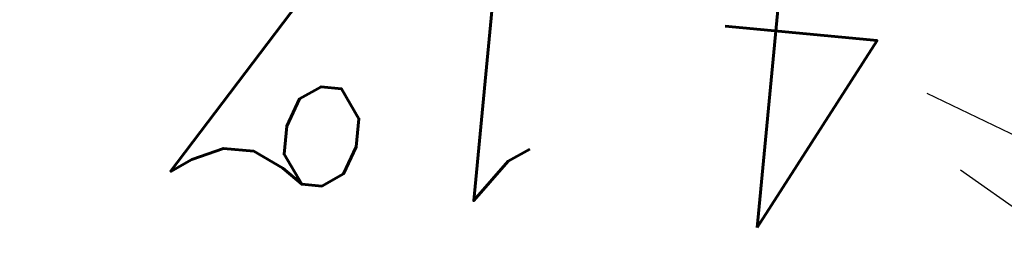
# Model space of a CAD drawing. Extents: x 447045 to 447634, y 442020 to 443192.
# Tile 56 of 82: x 447316.56 to 447324.86, y 442799.69 to 442801.53. Entities that reach past the tile are written whole.
import ezdxf

# ---------------------------------------------------------------- set-up
doc = ezdxf.new("R2010")
doc.units = 0
doc.header["$LTSCALE"] = 2
doc.header["$MEASUREMENT"] = 0
doc.linetypes.add('AUSGEZOGEN', pattern=[0])
for name, color, linetype in [('BOESCHG', 250, 'AUSGEZOGEN'), ('FBRTOP', 250, 'AUSGEZOGEN'), ('GEF', 1, 'AUSGEZOGEN'), ('SCHLITZRINNE', 200, 'AUSGEZOGEN')]:
    doc.layers.add(name, color=color, linetype=linetype)
doc.styles.add('ROMANS', font='romans.shx', dxfattribs={"width": 0.8})

msp = doc.modelspace()

# ---------------------------------------------------------------- hatches: boundary and pattern name
at = {"layer": 'SCHLITZRINNE'}
h = msp.add_hatch(dxfattribs=at)
h.set_pattern_fill('_USER', color=256, scale=1.5, angle=45, style=0, pattern_type=0)
h.set_pattern_definition([(324.6696951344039, (447346.8685199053, 442714.5348465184), (0.8674338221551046, 1.223747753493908), [])])
edge = h.paths.add_edge_path(flags=17)
edge.add_line((447346.0616195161, 442716.3032781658), (447346.6361901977, 442716.4005791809))
edge = h.paths.add_edge_path(flags=17)
edge.add_line((447346.8871195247, 442714.9188203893), (447346.3125488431, 442714.8215193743))
edge = h.paths.add_edge_path(flags=17)
edge.add_line((447346.3125488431, 442714.8215193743), (447346.0616195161, 442716.3032781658))
edge = h.paths.add_edge_path(flags=17)
edge.add_line((447346.6361901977, 442716.4005791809), (447346.8871195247, 442714.9188203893))
edge = h.paths.add_edge_path()
edge.add_arc((455543.1851194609, 444109.4959850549), 8314.175989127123, 189.6562417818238, 189.6840918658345)
edge.add_arc((393563.5535929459, 433546.012125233), 54559.20423759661, 9.665544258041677, 9.67045007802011, ccw=False)
edge.add_arc((464490.7175437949, 449190.249554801), 18280.39343786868, 199.2569880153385, 199.2725912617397)
edge.add_arc((438988.1613027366, 440271.6982763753), 8736.655536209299, 19.248465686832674, 19.281113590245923, ccw=False)
edge.add_arc((439684.884197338, 440514.9838708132), 7998.678116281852, 19.2238186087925, 19.248465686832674, ccw=False)
edge.add_arc((551443.6805055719, 479485.6081539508), 110359.837036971, 199.2238149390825, 199.2304511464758)
edge.add_arc((461591.9284848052, 448142.3628786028), 15198.20419267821, 199.2304511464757, 199.2954143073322)
edge.add_arc((434066.5644204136, 438505.5905611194), 13965.35264760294, 19.22764435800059, 19.29541436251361, ccw=False)
edge.add_arc((446515.3391800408, 442847.4484587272), 781.1301442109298, 18.874057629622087, 19.227644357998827, ccw=False)
edge.add_arc((443272.1578874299, 441738.6996315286), 4208.59989003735, 18.721726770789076, 18.874057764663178, ccw=False)
edge.add_arc((445875.7446372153, 442621.065670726), 1459.557549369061, 18.158793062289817, 18.72172677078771, ccw=False)
edge.add_arc((444728.6532720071, 442244.8351673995), 2666.772522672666, 17.742332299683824, 18.158793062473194, ccw=False)
edge.add_arc((445572.4217009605, 442514.803087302), 1780.867426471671, 17.477765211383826, 17.74233229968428, ccw=False)
edge.add_arc((445655.9223158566, 442541.0951066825), 1693.325305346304, 17.206445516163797, 17.477765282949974, ccw=False)
edge.add_arc((445949.7367177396, 442632.082078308), 1385.745182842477, 16.534274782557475, 17.206445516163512, ccw=False)
edge.add_arc((445777.9256488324, 442581.0775038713), 1564.967140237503, 15.901763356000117, 16.534274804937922, ccw=False)
edge.add_arc((444610.2498572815, 442248.4174516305), 2779.104473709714, 15.717077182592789, 15.901763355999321, ccw=False)
edge.add_arc((445469.3841440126, 442490.1855316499), 1886.600396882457, 15.492922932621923, 15.71707716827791, ccw=False)
edge.add_arc((444501.3018579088, 442221.8413207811), 2891.185847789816, 15.151693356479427, 15.49292293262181, ccw=False)
edge.add_arc((444653.0003013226, 442262.919567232), 2734.024020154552, 14.800793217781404, 15.15169336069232, ccw=False)
edge.add_arc((445305.3867260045, 442435.2971580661), 2059.248441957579, 14.553226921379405, 14.800793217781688, ccw=False)
edge.add_arc((445661.5778748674, 442527.7675625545), 1691.249922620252, 14.280051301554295, 14.55322700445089, ccw=False)
edge.add_arc((445825.2781955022, 442569.4335576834), 1522.330266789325, 13.754489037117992, 14.280051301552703, ccw=False)
edge.add_arc((444655.9725115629, 442283.2091768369), 2726.157571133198, 13.361751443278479, 13.754489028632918, ccw=False)
edge.add_arc((444873.7445731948, 442334.9361968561), 2502.326484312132, 13.156370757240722, 13.361751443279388, ccw=False)
edge.add_arc((445203.5665272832, 442412.0303197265), 2163.614179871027, 12.935498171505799, 13.156370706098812, ccw=False)
edge.add_arc((445591.1524972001, 442501.0521217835), 1765.936213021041, 12.36851844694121, 12.935498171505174, ccw=False)
edge.add_arc((445707.2559674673, 442526.5122554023), 1647.073964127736, 11.781436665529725, 12.368518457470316, ccw=False)
edge.add_arc((445429.9941138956, 442468.6829810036), 1930.302423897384, 11.594814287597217, 11.781436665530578, ccw=False)
edge.add_arc((442977.0603987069, 441965.3993853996), 4434.33480961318, 11.471684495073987, 11.59481397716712, ccw=False)
edge.add_arc((444371.6934236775, 442248.4229983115), 3011.273447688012, 11.050893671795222, 11.471684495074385, ccw=False)
edge.add_arc((446428.11335783, 442650.0465261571), 916.0015312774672, 10.287944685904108, 11.050893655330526, ccw=False)
edge.add_arc((445293.5438072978, 442444.106887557), 2069.110025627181, 9.832006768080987, 10.287944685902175, ccw=False)
edge.add_arc((438489.7745608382, 441264.9773509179), 8974.298105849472, 9.613081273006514, 9.832006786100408, ccw=False)
edge.add_arc((-516898.9809261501, 279448.6900894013), 977969.7495575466, 9.612262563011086, 9.613081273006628, ccw=False)
edge.add_arc((439111.8192036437, 441356.2794889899), 8345.741258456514, 9.603416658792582, 9.61227924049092, ccw=False)
edge.add_arc((371773.6318437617, 429962.7471930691), 76641.01236189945, 9.590854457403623, 9.603416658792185, ccw=False)
edge.add_arc((456011.6550815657, 444189.1683239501), 8789.8725663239, 189.5423691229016, 189.6519019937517)
edge.add_arc((455543.1851558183, 444109.4959913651), 8314.676026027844, 189.6519019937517, 189.6840918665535)
edge.add_arc((393564.9242098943, 433546.2457900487), 54557.31384556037, 9.66554402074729, 9.670449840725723, ccw=False)
edge.add_line((447347.776, 442706.232), (447348.2689023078, 442706.3159482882))
h = msp.add_hatch(dxfattribs=at)
h.set_pattern_fill('_USER', color=256, scale=1.5, angle=45, style=0, pattern_type=0)
h.set_pattern_definition([(334.2695901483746, (447234.5127272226, 443158.8401483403), (0.6512059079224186, 1.35127009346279), [])])
edge = h.paths.add_edge_path()
edge.add_arc((464490.7175438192, 449190.2495547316), 18279.89343786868, 199.256988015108, 199.2725912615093)
edge.add_arc((438988.2845204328, 440271.7413311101), 8737.025012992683, 19.253848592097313, 19.281113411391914, ccw=False)
edge.add_line((447233.134, 443161.2700000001), (447233.6060244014, 443161.4349028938))
edge.add_arc((464490.7175437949, 449190.249554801), 18280.39343786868, 199.2569880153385, 199.2725912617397)
edge.add_arc((438988.1613027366, 440271.6982763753), 8736.655536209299, 19.248465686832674, 19.281113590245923, ccw=False)
edge.add_arc((439684.884197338, 440514.9838708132), 7998.678116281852, 19.2238186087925, 19.248465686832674, ccw=False)
edge.add_arc((551443.6805055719, 479485.6081539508), 110359.837036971, 199.2238149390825, 199.2304511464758)
edge.add_arc((461591.9284848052, 448142.3628786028), 15198.20419267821, 199.2304511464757, 199.2954143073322)
edge.add_arc((434066.5644204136, 438505.5905611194), 13965.35264760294, 19.22764435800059, 19.29541436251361, ccw=False)
edge.add_arc((446515.3391800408, 442847.4484587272), 781.1301442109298, 18.874057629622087, 19.227644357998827, ccw=False)
edge.add_arc((443272.1578874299, 441738.6996315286), 4208.59989003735, 18.721726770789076, 18.874057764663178, ccw=False)
edge.add_arc((445875.7446372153, 442621.065670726), 1459.557549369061, 18.158793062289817, 18.72172677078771, ccw=False)
edge.add_arc((444728.6532720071, 442244.8351673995), 2666.772522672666, 17.742332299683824, 18.158793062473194, ccw=False)
edge.add_arc((445572.4217009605, 442514.803087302), 1780.867426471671, 17.477765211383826, 17.74233229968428, ccw=False)
edge.add_arc((445655.9223158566, 442541.0951066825), 1693.325305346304, 17.206445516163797, 17.477765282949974, ccw=False)
edge.add_arc((445949.7367177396, 442632.082078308), 1385.745182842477, 16.534274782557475, 17.206445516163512, ccw=False)
edge.add_arc((445777.9256488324, 442581.0775038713), 1564.967140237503, 15.901763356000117, 16.534274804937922, ccw=False)
edge.add_arc((444610.2498572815, 442248.4174516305), 2779.104473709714, 15.717077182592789, 15.901763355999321, ccw=False)
edge.add_arc((445469.3841440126, 442490.1855316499), 1886.600396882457, 15.492922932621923, 15.71707716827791, ccw=False)
edge.add_arc((444501.3018579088, 442221.8413207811), 2891.185847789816, 15.151693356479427, 15.49292293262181, ccw=False)
edge.add_arc((444653.0003013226, 442262.919567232), 2734.024020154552, 14.800793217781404, 15.15169336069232, ccw=False)
edge.add_arc((445305.3867260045, 442435.2971580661), 2059.248441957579, 14.553226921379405, 14.800793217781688, ccw=False)
edge.add_arc((445661.5778748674, 442527.7675625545), 1691.249922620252, 14.280051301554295, 14.55322700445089, ccw=False)
edge.add_arc((445825.2781955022, 442569.4335576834), 1522.330266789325, 13.754489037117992, 14.280051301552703, ccw=False)
edge.add_arc((444655.9725115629, 442283.2091768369), 2726.157571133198, 13.361751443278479, 13.754489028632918, ccw=False)
edge.add_arc((444873.7445731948, 442334.9361968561), 2502.326484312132, 13.156370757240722, 13.361751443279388, ccw=False)
edge.add_arc((445203.5665272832, 442412.0303197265), 2163.614179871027, 12.935498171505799, 13.156370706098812, ccw=False)
edge.add_arc((445591.1524972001, 442501.0521217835), 1765.936213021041, 12.36851844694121, 12.935498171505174, ccw=False)
edge.add_arc((445707.2559674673, 442526.5122554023), 1647.073964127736, 11.781436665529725, 12.368518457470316, ccw=False)
edge.add_arc((445429.9941138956, 442468.6829810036), 1930.302423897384, 11.594814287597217, 11.781436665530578, ccw=False)
edge.add_arc((442977.0603987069, 441965.3993853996), 4434.33480961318, 11.471684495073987, 11.59481397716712, ccw=False)
edge.add_arc((444371.6934236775, 442248.4229983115), 3011.273447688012, 11.050893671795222, 11.471684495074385, ccw=False)
edge.add_arc((446428.11335783, 442650.0465261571), 916.0015312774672, 10.287944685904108, 11.050893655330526, ccw=False)
edge.add_arc((445293.5438072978, 442444.106887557), 2069.110025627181, 9.832006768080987, 10.287944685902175, ccw=False)
edge.add_arc((438489.7745608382, 441264.9773509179), 8974.298105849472, 9.613081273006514, 9.832006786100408, ccw=False)
edge.add_arc((-516898.9809261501, 279448.6900894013), 977969.7495575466, 9.612262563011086, 9.613081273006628, ccw=False)
edge.add_arc((439111.8192036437, 441356.2794889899), 8345.741258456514, 9.603416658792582, 9.61227924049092, ccw=False)
edge.add_arc((371773.6318437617, 429962.7471930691), 76641.01236189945, 9.590854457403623, 9.603416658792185, ccw=False)
edge.add_arc((456011.6550815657, 444189.1683239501), 8789.8725663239, 189.5423691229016, 189.6519019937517)
edge.add_arc((455543.1851558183, 444109.4959913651), 8314.676026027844, 189.6519019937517, 189.6840918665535)
edge.add_arc((393564.9242098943, 433546.2457900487), 54557.31384556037, 9.66554402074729, 9.670449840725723, ccw=False)

# ---------------------------------------------------------------- linework, layer by layer
at = {"layer": 'BOESCHG', "flags": 128}
msp.add_lwpolyline([(447250.059, 442986.973, -0.007807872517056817), (447263.7496072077, 442939.0698747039, -0.01782100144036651), (447268.666, 442917.797, -0.000343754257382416), (447285.0241057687, 442833.1044468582, -0.003393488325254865), (447286.617, 442824.513, -0.0002465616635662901), (447300.1956052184, 442748.1791037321, -0.0002096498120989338), (447316.083, 442658.391, -0.0005327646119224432), (447321.2942783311, 442628.6822584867, -0.0002078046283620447), (447334.542, 442552.496, -0.01431943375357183), (447335.0026596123, 442549.2991309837, -0.002465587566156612), (447337.053, 442530.657)], format="xyb", dxfattribs=at)
at = {"layer": 'BOESCHG'}
msp.add_lwpolyline([(447301.0323822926, 442816.8036219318, -4.335059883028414e-05), (447305.4204381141, 442792.9015414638, -0.00311931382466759), (447306.8677087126, 442784.727350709, -0.001585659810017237), (447309.5879886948, 442768.4737378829, -0.001585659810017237)], format="xyb", dxfattribs=at)
at = {"layer": 'FBRTOP', "color": 0}
for points in [[(447425.7343526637, 442335.0284955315, -2.516183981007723e-06), (447426.4300518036, 442330.9202575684, -5.032422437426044e-07), (447429.9083806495, 442310.3793302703)], [(447344.5490080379, 442813.4124663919, -0.002088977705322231), (447346.3306091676, 442803.504382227, -0.0004549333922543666), (447348.2979180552, 442792.2346240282, -0.001023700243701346), (447349.1573781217, 442787.2237645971, -3.15025933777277e-06), (447350.3487882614, 442780.1909008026, -1.498453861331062e-05), (447350.5992094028, 442778.7123413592), (447354.7733806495, 442754.0623302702), (447358.9473806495, 442729.4133302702, 5.459756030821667e-06), (447365.2088651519, 442692.4394217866, -2.781310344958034e-06), (447371.4703496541, 442655.4655133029, -2.678646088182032e-06), (447379.8183651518, 442606.1674217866, 3.217572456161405e-06), (447388.1663806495, 442556.8693302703), (447409.037358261, 442433.6244624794)]]:
    msp.add_lwpolyline(points, format="xyb", dxfattribs=at)
at = {"layer": 'FBRTOP', "color": 0, "const_width": 0.5}
for points in [[(447422.7764668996, 442334.5275845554, -2.52471386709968e-06), (447423.4721641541, 442330.4193572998, -5.04947965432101e-07), (447426.9504899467, 442309.8784484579)], [(447395.1695331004, 442329.8524154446, -2.587303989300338e-06), (447395.8652172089, 442325.7442626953, -5.1746108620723e-07), (447399.3435100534, 442305.2035515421)], [(447341.598145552, 442812.87140809, -0.002088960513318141), (447343.3774428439, 442802.9761383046, -0.0004549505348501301), (447345.3421773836, 442791.7211295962, -0.001023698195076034), (447346.2005466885, 442786.7166296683, -3.19698192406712e-06), (447347.3909859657, 442779.6894931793, -1.519791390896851e-05), (447347.6413489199, 442778.2112811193), (447351.8154899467, 442753.5614484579), (447355.9894899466, 442728.9124484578, 5.459791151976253e-06), (447362.2509771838, 442691.9385238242, -2.781311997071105e-06), (447368.512464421, 442654.9645991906, -2.678645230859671e-06), (447376.8604771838, 442605.6665238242, 3.217571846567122e-06), (447385.2084899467, 442556.3684484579), (447406.0794715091, 442433.1235573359)], [(447314.0567619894, 442807.8215326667, -0.002088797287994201), (447315.8145571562, 442798.0458616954, -0.0004551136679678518), (447317.7552643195, 442786.9285155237, -0.001023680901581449), (447318.6034533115, 442781.9833703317, -3.220058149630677e-06), (447319.7848277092, 442775.0097446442, -1.522388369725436e-05), (447320.03465108, 442773.5347188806), (447324.2085100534, 442748.8865515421), (447328.3825100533, 442724.2375515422, 5.45978087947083e-06), (447334.6440228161, 442687.2634761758, -2.781315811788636e-06), (447340.9055355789, 442650.2894008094, -2.678638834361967e-06), (447349.2535228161, 442600.9914761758, 3.217570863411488e-06), (447357.6015100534, 442551.6935515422), (447378.4725284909, 442428.4484426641)]]:
    msp.add_lwpolyline(points, format="xyb", dxfattribs=at)
at = {"layer": 'SCHLITZRINNE', "flags": 128}
for points in [[(447233.134, 443161.27, 6.808200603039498e-05), (447234.7765, 443156.5705, -0.000142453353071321), (447236.419, 443151.871, -0.0001075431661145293), (447237.5526180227, 443148.6222922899, 2.895591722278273e-05), (447241.762, 443136.553, 0.0002834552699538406), (447247.4469153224, 443120.285700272, -0.0002957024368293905), (447252.896, 443104.692, -0.001542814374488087), (447254.4694601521, 443100.135480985, -0.0006646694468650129), (447258.075, 443089.5429999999, -0.002456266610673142), (447262.6110188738, 443075.939146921, -0.001817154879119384), (447268.585, 443057.499, -0.001154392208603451), (447271.0728430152, 443049.6610948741, -0.001183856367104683), (447273.463, 443042.007, -0.002932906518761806), (447278.1808704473, 443026.4497302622, -0.002759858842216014), (447283.006, 443009.861, -0.0008058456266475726), (447285.4465338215, 443001.241745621, -0.0009780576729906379), (447287.432, 442994.133, -0.001488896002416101), (447291.982007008, 442977.5263820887, -0.00153109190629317), (447296.309, 442961.351, -0.001080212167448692), (447298.5634061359, 442952.7436456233, -0.0011919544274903), (447300.571, 442944.934, -0.002293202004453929), (447303.9532739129, 442931.3858386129, -0.001713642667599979), (447308.334, 442913.22, -0.0008961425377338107), (447310.3912526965, 442904.4893492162, -0.0009637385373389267), (447312.274, 442896.364, -0.002473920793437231), (447316.101540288, 442879.3132844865, -0.002561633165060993), (447319.632, 442862.81, -0.0008142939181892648), (447320.9057146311, 442856.6530390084, -0.0005372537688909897), (447322.811, 442847.316, -0.001836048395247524), (447327.1297547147, 442825.626489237, -0.003329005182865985), (447329.388, 442813.64, -0.001989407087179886), (447332.2641140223, 442797.4280008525, -0.0009552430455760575), (447338.055, 442763.63, -3.572296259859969e-06), (447340.3885389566, 442749.8518218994, -3.86703077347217e-05), (447340.604, 442748.579, -5.481294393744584e-05), (447343.4055, 442732.0105, 0.000477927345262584), (447346.2070000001, 442715.442, 0.0001404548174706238), (447346.9915, 442710.8370000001, -2.140567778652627e-05), (447347.776, 442706.232, -5.907971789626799e-05)], [(447249.67, 443103.0220000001, -0.003552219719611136), (447260.2584889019, 443071.959435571, -0.006928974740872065), (447265.352, 443055.924, -0.0001775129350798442), (447279.0314349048, 443010.6373760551, -0.00355814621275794), (447279.697, 443008.373, -0.002844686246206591), (447286.5328253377, 442983.9652793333, -0.002919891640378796), (447292.9179999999, 442960.111, -0.002719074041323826), (447299.1504147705, 442935.7298284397, -0.002812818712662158), (447304.914, 442912.096, -0.003215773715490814), (447310.6356405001, 442887.341221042, -0.003107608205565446), (447316.232, 442861.652, -0.003063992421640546), (447316.6831726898, 442859.4506596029, -0.000145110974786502), (447325.911, 442812.91, -0.006038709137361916), (447329.0904439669, 442795.7656693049, -0.003133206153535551), (447334.611, 442762.617)]]:
    msp.add_lwpolyline(points, format="xyb", dxfattribs=at)

# ---------------------------------------------------------------- texts
at = {"layer": 'GEF', "style": 'ROMANS', "width": 0.8}
msp.add_text('4.1%%%', height=2.5, rotation=174.5598472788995, dxfattribs=at).set_placement((447324.1242744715, 442802.1591132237))

doc.saveas('drawing.dxf')
